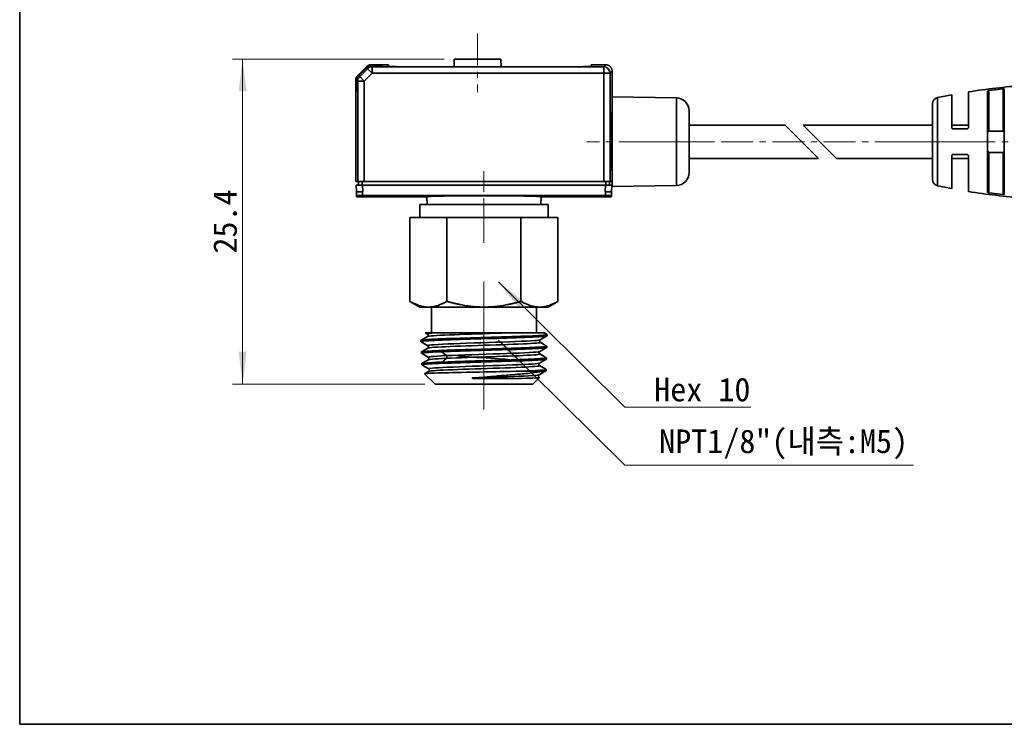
# Model space of a CAD drawing. Header units: millimetres. Extents: x 0 to 151, y 0 to 107.
# Tile 1 of 5: x 0 to 77, y 0 to 55. Entities that reach past the tile are written whole.
import ezdxf

# ---------------------------------------------------------------- set-up
doc = ezdxf.new("R2010")
doc.units = ezdxf.units.MM
doc.linetypes.add('CENTERX2', pattern=[4, 2.5, -0.5, 0.5, -0.5])
doc.layers.get('0').update_dxf_attribs({"lineweight": 0})
for name, color, linetype, lineweight in [('Dimension Layer', 3, 'Continuous', 18), ('외형선', 7, 'Continuous', 35), ('중심선2', 1, 'CENTERX2', 15)]:
    doc.layers.add(name, color=color, linetype=linetype, lineweight=lineweight)
doc.dimstyles.new('ISO-25', dxfattribs={"dimscale": 0.8, "dimtxt": 2.3, "dimasz": 3.15, "dimexe": 1, "dimexo": 1, "dimgap": 0.5, "dimtad": 1, "dimdec": 8, "dimdsep": 46, "dimtxsty": 'Standard', "dimblk": '_CAXARROW', "dimcen": 2.5, "dimdle": 6.3, "dimclrd": 1, "dimclre": 1, "dimclrt": 2, "dimadec": 8, "dimazin": 2, "dimtfac": 0.8, "dimtdec": 8, "dimtmove": 0, "dimatfit": 3, "dimfxl": 0, "dimarcsym": 0})

# ---------------------------------------------------------------- blocks, each defined once
blk = doc.blocks.new('*X3')
at = {"layer": 'Dimension Layer', "linetype": 'Continuous'}
blk.add_hatch(color=1, dxfattribs=at).paths.add_polyline_path([(-15.914, 9.761), (-13.901, 8.213), (-14.344, 7.765)], flags=0)
at = {"layer": 'Dimension Layer', "color": 1, "linetype": 'Continuous'}
blk.add_line((-15.914, 9.761), (-6.048, 0), dxfattribs=at)
at = {"layer": 'Dimension Layer', "color": 1}
blk.add_line((-6.048, 0), (3.778, 0), dxfattribs=at)
at = {"layer": 'Dimension Layer', "color": 2, "insert": (0, 1.358), "char_height": 1.84, "width": 15.11365, "attachment_point": 5}
blk.add_mtext('Hex 10', dxfattribs=at)
blk = doc.blocks.new('*X4')
at = {"layer": 'Dimension Layer', "linetype": 'Continuous'}
blk.add_hatch(color=1, dxfattribs=at).paths.add_polyline_path([(-22.258, 9.761), (-20.245, 8.213), (-20.688, 7.765)], flags=0)
at = {"layer": 'Dimension Layer', "color": 1, "linetype": 'Continuous'}
blk.add_line((-22.258, 9.761), (-12.392, 0), dxfattribs=at)
at = {"layer": 'Dimension Layer', "color": 1}
blk.add_line((-12.392, 0), (10.122, 0), dxfattribs=at)
at = {"layer": 'Dimension Layer', "color": 2, "insert": (0, 1.626), "char_height": 1.84, "width": 40.48895, "attachment_point": 5}
blk.add_mtext('NPT1/8"(내측:M5)', dxfattribs=at)
blk = doc.blocks.new('*X5')
at = {"layer": 'Dimension Layer', "linetype": 'Continuous'}
for points in [[(17.396, 51.893), (17.081, 49.373), (17.711, 49.373)], [(17.396, 26.543), (17.081, 29.063), (17.711, 29.063)]]:
    blk.add_hatch(color=1, dxfattribs=at).paths.add_polyline_path(points, flags=0)
at = {"layer": 'Dimension Layer', "color": 1, "linetype": 'Continuous'}
for p, q in [((33.112, 51.893), (16.596, 51.893)), ((17.396, 26.543), (17.396, 51.893)), ((31.614, 26.543), (16.596, 26.543))]:
    blk.add_line(p, q, dxfattribs=at)
at = {"layer": 'Dimension Layer', "color": 2, "insert": (16.037, 39.218), "char_height": 1.84, "width": 9.42366, "attachment_point": 5, "rotation": 90}
blk.add_mtext('25.4', dxfattribs=at)
blk = doc.blocks.new('_CAXARROW')
blk.add_hatch(color=0).paths.add_polyline_path([(0, 0), (-1, 0.125), (-1, -0.125)], flags=0)

msp = doc.modelspace()

# ---------------------------------------------------------------- linework, layer by layer
at = {"layer": '외형선'}
for p, q in [((33.91172288, 51.89325198), (33.89082367, 51.29477676)), ((35.72680211, 51.89325198), (33.91172288, 51.89325198)), ((37.54188134, 51.89325198), (35.72680211, 51.89325198)), ((37.56278056, 51.29477675), (37.54188134, 51.89325198)), ((26.37065145, 50.59229586), (27.07775824, 51.29940264)), ((27.10141847, 51.24625946), (26.42379463, 50.56863562)), ((26.53091233, 50.52426602), (27.14578807, 51.13914176)), ((26.88425035, 50.170928), (27.49912609, 50.78580374)), ((27.10141847, 51.24625946), (27.14578807, 51.13914176)), ((27.49912609, 50.78580374), (27.14578807, 51.13914176)), ((27.43131163, 51.44584925), (28.27322899, 51.44584925)), ((27.49912609, 51.28549916), (27.45475648, 51.39261686)), ((27.45475648, 51.39261686), (28.28781975, 51.39261686)), ((27.49912609, 51.28549916), (27.49912609, 50.78580374)), ((27.49912609, 51.28549916), (45.56935388, 51.28549916)), ((45.56935388, 50.78580374), (27.49912609, 50.78580374)), ((28.27322899, 51.44584925), (28.25896542, 51.39261686)), ((28.28781975, 51.39261686), (28.32759007, 51.44325198)), ((28.77243835, 51.44325198), (28.32759007, 51.44325198)), ((28.77441806, 51.32983442), (28.77243835, 51.44325198)), ((43.57687031, 51.29477673), (29.77673387, 51.29477678)), ((44.58116588, 51.44325198), (44.57918748, 51.32990956)), ((45.7271067, 51.44325197), (44.58116588, 51.44325198)), ((45.7271067, 51.44325197), (45.56935388, 51.28549916)), ((45.56935388, 50.78580374), (45.56935388, 51.28549916)), ((45.56935388, 42.34325198), (45.56935388, 50.78580374)), ((46.06904929, 50.78580374), (45.56935388, 50.78580374)), ((46.06904929, 50.78580374), (46.22680211, 50.94355656)), ((46.06904929, 50.78580374), (46.06904929, 42.34325198)), ((46.22680211, 50.94355656), (46.22680211, 48.94325198)), ((26.22420484, 49.3968251), (26.22420484, 50.23874246)), ((26.27743723, 50.21529761), (26.38455493, 50.170928)), ((26.27743723, 49.38223434), (26.27743723, 50.21529761)), ((26.88425035, 50.170928), (26.38455493, 50.170928)), ((26.38455493, 42.34325198), (26.38455493, 50.170928)), ((26.53091233, 50.52426602), (26.42379463, 50.56863562)), ((26.53091233, 50.52426602), (26.88425035, 50.170928)), ((26.88425035, 50.170928), (26.88425035, 42.34325198)), ((26.27743723, 49.41108867), (26.22420484, 49.3968251)), ((26.27743723, 49.38223434), (26.22680211, 49.34246402)), ((26.22680211, 49.34246402), (26.22680211, 42.34325198)), ((74.02680211, 49.32823953), (74.02680389, 46.54330995)), ((75.52680211, 41.49132643), (75.52680211, 49.39517753)), ((75.62680293, 49.43483376), (75.62680263, 46.27391436)), ((76.72680211, 46.27391436), (76.72680022, 49.56531753)), ((76.82680211, 49.55038791), (76.82680211, 41.33611653)), ((51.24425452, 48.85567202), (46.22680211, 48.94325198)), ((46.22680211, 48.94325198), (46.22680211, 41.94325198)), ((51.24425452, 42.03083194), (51.24425452, 48.85567202)), ((71.62265667, 42.00722072), (71.62265667, 48.87928324)), ((72.72680211, 46.54325198), (72.72680211, 49.10105803)), ((52.22680211, 43.03067963), (52.22680211, 47.85582432)), ((71.22680211, 48.38994768), (71.22680211, 42.49625418)), ((59.71969533, 46.74325198), (52.22680211, 46.74325198)), ((59.71969533, 46.74325198), (62.31969533, 44.14325198)), ((61.13390889, 46.74325198), (63.73390889, 44.14325198)), ((71.22680211, 46.74325198), (61.13390889, 46.74325198)), ((74.02680211, 46.74325198), (72.72680211, 46.74325198)), ((75.62680263, 46.27391436), (76.72680211, 46.27391436)), ((75.62680211, 44.61258959), (75.62680291, 41.45167036)), ((76.72680127, 44.61258959), (75.62680211, 44.61258959)), ((76.7268002, 41.32118659), (76.72680127, 44.61258959)), ((52.22680211, 44.14325198), (62.31969533, 44.14325198)), ((63.73390889, 44.14325198), (71.22680211, 44.14325198)), ((72.72680211, 41.78544593), (72.72680279, 44.34320334)), ((72.72680211, 44.14325198), (74.02680211, 44.14325198)), ((74.02680211, 44.34325198), (74.02680211, 41.55826443)), ((26.22680211, 42.34325198), (26.38455493, 42.34325198)), ((26.38455493, 42.34325198), (26.88425035, 42.34325198)), ((26.42680468, 42.34325198), (26.42680468, 42.04325198)), ((26.72612893, 42.34325198), (26.72612893, 42.04325198)), ((45.56935388, 42.34325198), (26.88425035, 42.34325198)), ((45.56935388, 42.34325198), (46.06904929, 42.34325198)), ((45.7274753, 42.04325198), (45.7274753, 42.34325198)), ((46.02680122, 42.34325198), (46.02680122, 42.04325198)), ((46.06904929, 42.34325198), (46.22680211, 42.34325198)), ((26.24252446, 42.04325177), (26.26925668, 41.53317058)), ((26.74185904, 42.04325177), (26.76804346, 41.54324509)), ((45.71174503, 42.04325177), (26.74185904, 42.04325177)), ((45.68556076, 41.54324509), (45.71174503, 42.04325177)), ((46.18435433, 41.53330002), (46.21107977, 42.04325177)), ((46.22680211, 41.94325198), (51.24425452, 42.03083194)), ((26.2849508, 41.23370887), (26.28969145, 41.14325198)), ((26.28969145, 41.14325198), (31.77703864, 41.14325132)), ((26.74186773, 41.24293454), (45.71173657, 41.24293454)), ((31.77703863, 41.14325198), (31.78751167, 40.54325198)), ((40.66609255, 40.54325198), (40.67656559, 41.14325198)), ((40.67656558, 41.14325132), (46.16391278, 41.14325198)), ((46.16391278, 41.14325198), (46.16865342, 41.23370882)), ((31.22680211, 40.54325198), (31.22680211, 39.54325198)), ((41.22680211, 40.54325198), (31.22680211, 40.54325198)), ((41.22680211, 39.54325198), (41.22680211, 40.54325198)), ((30.45329942, 39.54325198), (30.45329942, 32.98983397)), ((31.89667509, 39.54325198), (30.45329942, 39.54325198)), ((33.34005077, 39.54325198), (31.89667509, 39.54325198)), ((33.34005077, 39.54325198), (33.34005077, 32.98983397)), ((36.22680211, 39.54325198), (33.34005077, 39.54325198)), ((39.11355346, 39.54325198), (36.22680211, 39.54325198)), ((39.11355346, 39.54325198), (39.11355346, 32.98983397)), ((40.55692913, 39.54325198), (39.11355346, 39.54325198)), ((42.0003048, 39.54325198), (40.55692913, 39.54325198)), ((42.0003048, 39.54325198), (42.0003048, 32.98983397)), ((30.45329942, 32.98983397), (31.22680211, 32.54325198)), ((31.22680211, 32.54325198), (31.89667509, 32.54325198)), ((31.89667509, 32.54325198), (36.22680211, 32.54325198)), ((32.12680211, 32.54325198), (32.12680211, 30.54325198)), ((36.22680211, 32.54325198), (40.55692913, 32.54325198)), ((40.32680211, 30.54325198), (40.32680211, 32.54325198)), ((40.55692913, 32.54325198), (41.22680211, 32.54325198)), ((41.22680211, 32.54325198), (42.0003048, 32.98983397)), ((41.15677539, 30.30239675), (41.15981849, 30.39977595)), ((31.30795971, 29.94620896), (31.31100096, 29.84888901)), ((41.12843352, 29.39545715), (41.13147071, 29.49264718)), ((31.33630682, 29.03910128), (31.33934622, 28.94184043)), ((41.10008383, 28.48826699), (41.10312448, 28.58556774)), ((31.36465294, 28.1320254), (31.36769458, 28.03469301)), ((41.07173552, 27.58112106), (41.0747764, 27.67842911)), ((31.59234152, 27.33992755), (32.41430211, 26.54325198)), ((40.90070437, 27.54276405), (39.08336673, 27.54276318)), ((40.03930211, 26.54325198), (40.56271532, 27.05056404)), ((32.41430211, 26.54325198), (40.03930211, 26.54325198))]:
    msp.add_line(p, q, dxfattribs=at)
msp.add_lwpolyline([(0, 0), (0, 106.62832224), (150.7875264, 106.62832224), (150.7875264, 0)], close=True, dxfattribs=at)
for points in [[(75.62680293, 49.43483376), (75.59371334, 49.42908262), (75.56472882, 49.42119755), (75.5422316, 49.41169841), (75.52911781, 49.40137985), (75.52680211, 49.39517753)], [(76.72680022, 49.56531753), (75.62680293, 49.43483376)], [(76.82680211, 49.55038791), (76.82111664, 49.55854944), (76.80437741, 49.56441817), (76.77910434, 49.56726104), (76.7488005, 49.56706535), (76.72680022, 49.56531753)], [(72.72680211, 46.54325198), (72.73306192, 46.50842704), (72.75091135, 46.47813215), (72.77877168, 46.45554179), (72.81273778, 46.44424595), (72.82680014, 46.44325198)], [(72.82680014, 46.44325198), (73.92680226, 46.44325198)], [(73.92680226, 46.44325198), (73.95862116, 46.4484493), (73.98734379, 46.46366112), (74.0093169, 46.4867603), (74.02283491, 46.51536466), (74.02680389, 46.54330995)], [(72.8268003, 44.44325198), (72.79331426, 44.43747811), (72.76421804, 44.42124707), (72.74157197, 44.39555707), (72.72868791, 44.36258082), (72.72680279, 44.34320334)], [(73.92680239, 44.44325198), (72.8268003, 44.44325198)], [(74.02680211, 44.34325198), (74.02125911, 44.37608301), (74.00480832, 44.40582219), (73.98015047, 44.42783302), (73.95068236, 44.44035879), (73.92680239, 44.44325198)], [(26.28494342, 41.23384975), (26.2692365, 41.53355571)], [(26.74173331, 41.54326369), (26.56379676, 41.54088064), (26.4129493, 41.53849761), (26.31217756, 41.53611457), (26.27683747, 41.53373153)], [(26.76804346, 41.54324509), (26.74185427, 41.54308791)], [(26.74185427, 41.54308791), (26.74186773, 41.24306746)], [(45.71174995, 41.54308791), (45.68556076, 41.54324509)], [(45.71173657, 41.24306746), (45.71174995, 41.54308791)], [(46.17676674, 41.53373147), (46.14142767, 41.53611452), (46.04065617, 41.53849757), (45.88980828, 41.54088063), (45.71187091, 41.54326369)], [(46.18436324, 41.53347007), (46.16866083, 41.23385019)], [(75.52680211, 41.49132643), (75.53290926, 41.48109469), (75.55046152, 41.47076906), (75.57760878, 41.46139194), (75.61057563, 41.45412421), (75.62680291, 41.45167036)], [(75.62680291, 41.45167036), (76.7268002, 41.32118659)], [(76.7268002, 41.32118659), (76.75887055, 41.31905981), (76.78761085, 41.31978782), (76.80970613, 41.32333975), (76.82320764, 41.3294691), (76.82680211, 41.33611653)], [(41.15052875, 30.29531942), (41.14543123, 30.29282258), (41.11209606, 30.28325226), (41.05564064, 30.27342483), (40.97678703, 30.26351618), (40.85071536, 30.25140737), (40.69274551, 30.23941761), (40.49791546, 30.2271776), (40.27187996, 30.21485455), (40.02381165, 30.20274216), (39.74954587, 30.19063564), (39.44185835, 30.17834495), (39.11068195, 30.16610171), (38.76869399, 30.15408276), (38.4091824, 30.14196548), (38.02347755, 30.12955489), (37.62466104, 30.11727661), (37.2274196, 30.10535319), (36.82330227, 30.09331684), (36.4031766, 30.08083408), (35.98179161, 30.06844128), (35.57417754, 30.05654544), (35.17110158, 30.04461102), (34.76400302, 30.03218095), (34.36763553, 30.01970189), (33.99566631, 30.00771593), (33.63912501, 29.99582407), (33.29098969, 29.98349996), (32.96435471, 29.97105547), (32.66997426, 29.95895755), (32.40016796, 29.94698588), (32.15023529, 29.93473768), (31.93013806, 29.92239266), (31.74653236, 29.91026961), (31.59387344, 29.89817977), (31.47030865, 29.88590761), (31.38153888, 29.87365485), (31.32860138, 29.86136718), (31.31100096, 29.84888901)], [(31.31369705, 29.95333396), (31.34663598, 29.96446206), (31.46573519, 29.98300217), (31.5849204, 29.99501969), (31.73615475, 30.00701077), (31.924252, 30.01937666), (32.14379836, 30.03174799), (32.38586116, 30.04373167), (32.65443764, 30.05573165), (32.95663062, 30.06809581), (33.28272623, 30.08043313), (33.6204363, 30.09244324), (33.97615106, 30.10446762), (34.35846703, 30.11680135), (34.75445484, 30.12914269), (35.14978382, 30.14116316), (35.55257375, 30.15315694), (35.97194101, 30.16550839), (36.39320153, 30.17788077), (36.80158253, 30.18987036), (37.20602968, 30.20186029), (37.6151543, 30.2142294), (38.01417406, 30.22657338), (38.38954785, 30.23857245), (38.75003085, 30.25059767), (39.10275851, 30.2629383), (39.4345148, 30.27527208), (39.7345294, 30.28729626), (40.0103688, 30.29929751), (40.26688539, 30.31163851), (40.49392199, 30.32400919), (40.68467869, 30.33600652), (40.84469739, 30.34799135), (40.97599969, 30.3603626), (41.07263383, 30.37271435), (41.13757051, 30.38616184), (41.15981849, 30.39977595)], [(31.825026, 30.24899134), (31.5682775, 30.10052464), (31.32068563, 29.95737364)], [(31.64476059, 30.54325198), (31.6545477, 30.54325198), (31.69815379, 30.54325198), (31.77258177, 30.54325198), (31.87833815, 30.54325198), (32.01924846, 30.54325198), (32.19163094, 30.54325198), (32.44495315, 30.54325198), (32.74556823, 30.54325198)], [(31.64726201, 30.5418056), (31.82678987, 30.43799646)], [(32.74539342, 30.54332953), (32.42561503, 30.52469034), (32.16956133, 30.50605114), (31.9806861, 30.48741194), (31.86228931, 30.46877275), (31.8171877, 30.45013355), (31.82361784, 30.43993285)], [(31.8229659, 30.44029783), (31.86508126, 30.39381143), (31.87620752, 30.35573072), (31.87020875, 30.306246), (31.8228735, 30.24768523)], [(31.8239617, 30.24838309), (31.82294445, 30.24778773)], [(38.46390912, 30.54324768), (38.03944678, 30.52764364), (37.59396495, 30.5120396), (37.13260251, 30.49643555), (36.6607767, 30.48083151), (36.1840009, 30.46522746), (35.70781743, 30.44962342), (35.23779665, 30.43401938), (34.77943729, 30.41841533), (34.33803663, 30.40281129), (33.91881332, 30.38720724), (33.52658722, 30.3716032), (33.16595934, 30.35599916), (32.84116041, 30.34039511), (32.55587912, 30.32479107), (32.3135797, 30.30918702), (32.1169268, 30.29358298), (31.96831985, 30.27797894), (31.86943898, 30.26237489), (31.8239617, 30.24838309)], [(31.82600399, 30.24955691), (31.825026, 30.24899134)], [(40.61558406, 29.98623046), (40.61152895, 29.98415365), (40.53500756, 29.96551445), (40.38697223, 29.94687526), (40.16912663, 29.92823606), (39.88585538, 29.90959686), (39.54216983, 29.89095767), (39.14316075, 29.87231847), (38.69544259, 29.85367927), (38.20700257, 29.83504008), (37.68587708, 29.81640088), (37.14038331, 29.79776168), (36.57978416, 29.77912248), (36.01354134, 29.76048329), (35.45110214, 29.74184409), (34.90167469, 29.72320489), (34.37427064, 29.7045657), (33.87789556, 29.6859265), (33.42106787, 29.6672873), (33.01082788, 29.6486481), (32.65393656, 29.63000891), (32.35701895, 29.61136971), (32.12474748, 29.59273051), (31.96033231, 29.57409131), (31.86694682, 29.55545212), (31.84676211, 29.53681292), (31.85234165, 29.53257627)], [(32.74549457, 30.54325198), (32.8888398, 30.54325198), (33.1953273, 30.54325198), (33.52649492, 30.54325198), (33.84047796, 30.54325198), (34.17126426, 30.54325198), (34.64056879, 30.54325198), (35.13194773, 30.54325198), (35.63616951, 30.54325198), (36.01451743, 30.54325198), (36.39464388, 30.54325198), (36.77379162, 30.54325198), (37.14950538, 30.54325198), (37.60100089, 30.54325198), (38.04058714, 30.54325198), (38.46371804, 30.54325198)], [(38.46390575, 30.54325198), (38.73569958, 30.54325198), (38.99619359, 30.54325198), (39.24906496, 30.54325198), (39.4876884, 30.54325198), (39.70652737, 30.54325198), (39.90958709, 30.54325198), (40.09946029, 30.54325198), (40.27112453, 30.54325198), (40.44962299, 30.54325198), (40.60052292, 30.54325198), (40.72584853, 30.54325198), (40.82026343, 30.54325198), (40.88271714, 30.54325198), (40.91418775, 30.54325198), (40.91820399, 30.54325198)], [(40.61660752, 29.79413213), (40.57292725, 29.8437817), (40.56269493, 29.88584477), (40.56416099, 29.90870564), (40.57826414, 29.9475628), (40.61643558, 29.98671258)], [(40.61251888, 29.98426781), (40.88330778, 30.14083759), (41.15414075, 30.29740737)], [(41.14797144, 30.41041045), (40.91511127, 30.54504019)], [(41.15677539, 30.30239675), (41.15052875, 30.29531942)], [(31.30795971, 29.94620897), (31.31369705, 29.95333396)], [(31.31100096, 29.84888901), (31.31747847, 29.84155908)], [(31.31374474, 29.84371742), (31.58457228, 29.68714858), (31.8553555, 29.53057974)], [(31.34276886, 29.04665449), (31.37520818, 29.05747606), (31.49502587, 29.07611376), (31.61410993, 29.08813058), (31.76504054, 29.10015664), (31.95261932, 29.1124924), (32.17143992, 29.12484077), (32.41260621, 29.13685955), (32.68010471, 29.14885145), (32.98100455, 29.16120637), (33.30562828, 29.17357793), (33.64174459, 29.18556556), (33.9957193, 29.19755819), (34.3761009, 29.20992599), (34.770027, 29.22226787), (35.16323487, 29.23427026), (35.5638089, 29.24629579), (35.98081569, 29.2586343), (36.39965168, 29.27096995), (36.80564197, 29.28299325), (37.20767086, 29.2949922), (37.61429606, 29.30733626), (38.01082139, 29.31970796), (38.38379615, 29.33170295), (38.74191973, 29.34368897), (39.09227712, 29.35605984), (39.42173888, 29.3684092), (39.71960152, 29.38040164), (39.99339291, 29.39242403), (40.24792537, 29.40477013), (40.47311711, 29.41710168), (40.66223326, 29.42912645), (40.82076575, 29.44113337), (40.9507102, 29.45346874), (41.04617193, 29.46583513), (41.10970614, 29.47919311), (41.13147071, 29.49264718)], [(31.85518154, 29.34294756), (31.59742794, 29.19389389), (31.34993837, 29.05079954)], [(31.85129281, 29.53317028), (31.89483966, 29.48363694), (31.90506242, 29.44159499), (31.90358905, 29.41866258), (31.88940445, 29.37972504), (31.85097065, 29.34049465)], [(40.61591079, 29.7945795), (40.61645703, 29.79425357), (40.61645733, 29.77864953), (40.56528553, 29.76304548), (40.46341308, 29.74744144), (40.31221354, 29.73183739), (40.11330043, 29.71623335), (39.86911462, 29.70062931), (39.58248642, 29.68502526), (39.25672256, 29.66942122), (38.89573226, 29.65381717), (38.50361828, 29.63821313), (38.08506106, 29.62260909), (37.64489945, 29.60700504), (37.18827878, 29.591401), (36.72055877, 29.57579695), (36.24716463, 29.56019291), (35.77363986, 29.54458887), (35.30552269, 29.52898482), (34.84823827, 29.51338078), (34.40715995, 29.49777673), (33.98741388, 29.48217269), (33.59386562, 29.46656865), (33.2311832, 29.4509646), (32.9034749, 29.43536056), (32.61467763, 29.41975651), (32.36806631, 29.40415247), (32.16652665, 29.38854843), (32.01246589, 29.37294438), (31.90753517, 29.35734034), (31.85312502, 29.34173629), (31.85211139, 29.34117199)], [(41.12186629, 29.38804417), (41.11701729, 29.38564045), (41.08348383, 29.3758545), (41.0266884, 29.36600916), (40.94736306, 29.35621299), (40.82140803, 29.34424598), (40.66375757, 29.33216334), (40.46946992, 29.31971231), (40.24419246, 29.30738895), (39.99704559, 29.29549023), (39.72388594, 29.28350265), (39.41752109, 29.27102961), (39.08784636, 29.25858444), (38.7474916, 29.24665938), (38.38975986, 29.23475921), (38.00603084, 29.22237748), (37.60932292, 29.20990203), (37.21423126, 29.19785915), (36.81234997, 29.18594014), (36.39460507, 29.17365817), (35.97566948, 29.16125617), (35.57045712, 29.14913134), (35.16980433, 29.1371054), (34.76520125, 29.12486421), (34.37132122, 29.11256816), (33.99028405, 29.10009333), (33.62571113, 29.08758833), (33.26995492, 29.07485677), (32.93732477, 29.06219954)], [(40.58385812, 29.0769686), (40.85462393, 29.23353783), (41.12543468, 29.39010707)], [(41.11809217, 29.504205), (40.87058375, 29.64730936), (40.61284428, 29.79635292)], [(41.12843352, 29.39545716), (41.12186629, 29.38804417)], [(41.13147071, 29.49264718), (41.12520599, 29.50009239)], [(31.33630682, 29.03910128), (31.34276886, 29.04665449)], [(32.93732547, 29.06218259), (32.70142105, 29.05237752), (32.48149573, 29.0425818), (32.2749501, 29.03271189), (32.0869915, 29.02290039), (31.88546391, 29.0109369), (31.71391186, 28.99886444), (31.57002656, 28.98642231), (31.46018154, 28.97409682), (31.36977597, 28.95816707), (31.33934622, 28.94184044)], [(31.33934622, 28.94184044), (31.3434707, 28.93598588)], [(31.33986154, 28.93807354), (31.61058836, 28.7815354), (31.88128938, 28.62499725)], [(41.0941053, 28.4811868), (41.08863639, 28.4784435), (41.05501224, 28.46870995), (40.99804977, 28.45885642), (40.91848935, 28.44896205), (40.79279122, 28.4368957), (40.63559281, 28.42478535), (40.44197187, 28.41245255), (40.21755746, 28.40020198), (39.9714419, 28.38820992), (39.69948946, 28.37611651), (39.39454317, 28.36369363), (39.06645354, 28.35139106), (38.7277825, 28.3394653), (38.37187045, 28.32743934), (37.99014101, 28.31497016), (37.5955448, 28.30258096), (37.20260946, 28.29067353), (36.80296806, 28.27872472), (36.38759677, 28.26629065), (35.97108349, 28.25382961), (35.56827435, 28.24186296), (35.17004072, 28.22995972), (34.76793254, 28.21760354), (34.37652848, 28.20514832), (34.00930645, 28.19309342), (33.65741842, 28.18115426), (33.31393686, 28.16887019), (32.99178922, 28.15647668), (32.70158457, 28.14436391), (32.43573862, 28.13234142), (32.18962319, 28.12008616), (31.97305538, 28.10777234), (31.7925823, 28.09567853), (31.64274045, 28.08357709), (31.52172236, 28.07127332), (31.43512319, 28.05901715), (31.38450898, 28.04694761), (31.36769458, 28.03469302)], [(31.88605094, 28.43721855), (31.62819764, 28.28810269), (31.38113338, 28.14525901)], [(33.29641896, 28.75389334), (32.916993, 28.73581998), (32.58974873, 28.71774663), (32.31942842, 28.69967327), (32.11004203, 28.68159991), (31.96543619, 28.66352655), (31.88760745, 28.64545319), (31.87736228, 28.62737984), (31.87808808, 28.62685109)], [(31.87808808, 28.62685109), (31.88038851, 28.62539555)], [(31.87960654, 28.62583862), (31.92059069, 28.58148858), (31.93277011, 28.5410615), (31.93251292, 28.51608234), (31.9184766, 28.47394129), (31.87965389, 28.43352449)], [(31.88209874, 28.43499839), (31.88051465, 28.43414263)], [(31.88297739, 28.43544063), (31.88209874, 28.43499839)], [(33.29640532, 28.54588116), (32.96119827, 28.53004077), (32.66550306, 28.51420037), (32.41265651, 28.49835997), (32.20557367, 28.48251958), (32.04707061, 28.46667918), (31.93888839, 28.45083879), (31.88297739, 28.43544063)], [(32.93737947, 29.06215313), (33.11690107, 28.90802815), (33.29642267, 28.75390317)], [(32.95434998, 28.25229841), (33.43960676, 28.2707418), (33.70429065, 28.2801342), (33.97962015, 28.28950186), (34.3459372, 28.30150021), (34.72526368, 28.31352717), (35.12647752, 28.32587508), (35.53576284, 28.33821118), (35.93841573, 28.35023586), (36.34308976, 28.36224076), (36.75868477, 28.3745782), (37.17042821, 28.38694629), (37.56410345, 28.39894737), (37.94858398, 28.41093178), (38.33179648, 28.4233027), (38.69966895, 28.43565799), (39.0399449, 28.44764501), (39.36084107, 28.45966213), (39.66841781, 28.47201417), (39.95088949, 28.48434559), (40.19936243, 28.49636887), (40.42044961, 28.50838175), (40.61765937, 28.52071327), (40.78282347, 28.53307317), (40.91974437, 28.54598105), (41.01927476, 28.55886755), (41.08186522, 28.57222533), (41.10312448, 28.58556774)], [(33.29638503, 28.54593028), (33.12536962, 28.39911618), (32.9543542, 28.25230208)], [(40.58813056, 28.88715562), (40.59112851, 28.87361497), (40.54692713, 28.85801093), (40.45239045, 28.84240689), (40.3085385, 28.82680284), (40.11707006, 28.8111988), (39.8803029, 28.79559475), (39.60087851, 28.77999071), (39.2822127, 28.76438666), (38.92791575, 28.74878262), (38.54219346, 28.73317858), (38.1295526, 28.71757453), (37.69476869, 28.70197049), (37.24298405, 28.68636644), (36.77942043, 28.6707624), (36.30951561, 28.65515836), (35.8387611, 28.63955431), (35.37262717, 28.62395027), (34.91656729, 28.60834622), (34.47591603, 28.59274218), (34.0557585, 28.57713814), (33.66107722, 28.56153409), (33.2963848, 28.54593005)], [(40.58705088, 29.07898472), (40.56574465, 29.07083297), (40.46564539, 29.05219377), (40.29494907, 29.03355457), (40.05606369, 29.01491537), (39.75380246, 28.99627617), (39.39323777, 28.97763697), (38.97968312, 28.95899778), (38.52031211, 28.94035858), (38.02316365, 28.92171938), (37.49628788, 28.90308018), (36.948215, 28.88444098), (36.38827958, 28.86580178), (35.82589289, 28.84716258), (35.2704206, 28.82852338), (34.73091371, 28.80988418), (34.21629069, 28.79124499), (33.7354545, 28.77260579), (33.29644545, 28.75396659)], [(33.29644545, 28.75396659), (33.31312613, 28.73474114), (33.32592093, 28.70968673), (33.33411936, 28.68074631), (33.33701099, 28.64986282), (33.33412212, 28.61897924), (33.32592639, 28.59003852), (33.31313424, 28.56498361), (33.29645617, 28.54575748)], [(34.13693166, 28.77326077), (34.1489754, 28.76723841), (34.21695577, 28.74835782), (34.34570001, 28.72711472), (34.53250848, 28.7053202), (34.76167527, 28.68408525), (35.03977757, 28.66228192), (35.34343567, 28.64105615), (35.6813628, 28.6192431), (36.02515209, 28.59802718), (36.38466597, 28.5762039), (36.72968544, 28.55499807), (37.07010574, 28.5331645), (37.37731518, 28.51196864), (37.66012241, 28.49012508), (37.89475987, 28.46893863), (38.08795376, 28.44708592), (38.22346892, 28.42590813), (38.27127009, 28.41511337)], [(40.58814817, 28.88714298), (40.54606026, 28.933611), (40.53493535, 28.97167584), (40.54090754, 29.02110726), (40.58806474, 29.07955945)], [(40.55641022, 28.17029918), (40.82706643, 28.32680065), (41.09776412, 28.48330211)], [(41.09043146, 28.59670726), (40.84281383, 28.73987784), (40.58506168, 28.88893026)], [(40.58697594, 28.8878313), (40.58813056, 28.88715562)], [(41.10008383, 28.48826699), (41.0941053, 28.4811868)], [(41.10312448, 28.58556774), (41.09746421, 28.59264204)], [(31.36465294, 28.1320254), (31.37362332, 28.14091434)], [(31.36769458, 28.03469302), (31.37451284, 28.02712546)], [(31.37083125, 28.02925368), (31.64144071, 27.87280424), (31.91200408, 27.71635481)], [(31.37362332, 28.14091434), (31.40430247, 28.15053444), (31.45517417, 28.15996262), (31.52645774, 28.16944061), (31.64609967, 28.18149887), (31.7973696, 28.19348426), (31.98506258, 28.20578554), (32.20375692, 28.21815881), (32.55084577, 28.23515443), (32.95435307, 28.2522265)], [(40.5596024, 28.17215475), (40.51264624, 28.15747253), (40.39400503, 28.13939917), (40.21051344, 28.12132581), (39.96466139, 28.10325245), (39.66012009, 28.0851791), (39.30217863, 28.06710574), (38.89624865, 28.04903238), (38.44841208, 28.03095902), (37.96604857, 28.01288566), (37.45668659, 27.99481231), (36.92808449, 27.97673895), (36.38864058, 27.95866559), (35.84686366, 27.94059223), (35.31121209, 27.92251887), (34.78993863, 27.90444552), (34.29124365, 27.88637216), (33.82316046, 27.8682988), (33.39271561, 27.85022544), (33.00656037, 27.83215208), (32.67117555, 27.81407873), (32.39149293, 27.79600537), (32.17161559, 27.77793201), (32.01552033, 27.75985865), (31.92546181, 27.74178529), (31.90239396, 27.72371194), (31.9088306, 27.71819992)], [(31.90794441, 27.71870288), (31.94878585, 27.67460694), (31.96104841, 27.63427462), (31.9608585, 27.60923948), (31.94684049, 27.56693454), (31.90802079, 27.52647518)], [(40.5593483, 27.98036864), (40.56503988, 27.97562691), (40.55013285, 27.95978651), (40.48344082, 27.94394612), (40.36553525, 27.92810572), (40.19772163, 27.91226532), (39.98236525, 27.89642493), (39.72191771, 27.88058453), (39.4193261, 27.86474414), (39.07852667, 27.84890374), (38.7035735, 27.83306334), (38.29878494, 27.81722295), (37.86922031, 27.80138255), (37.42006773, 27.78554216), (36.95660399, 27.76970176), (36.48446031, 27.75386136), (36.00935657, 27.73802097), (35.53699762, 27.72218057), (35.07300194, 27.70634018), (34.62295724, 27.69049978), (34.19239406, 27.67465938), (33.7863623, 27.65881899), (33.40967106, 27.64297859), (33.06706922, 27.6271382), (32.76255611, 27.6112978), (32.49961199, 27.59545741), (32.28166591, 27.57961701), (32.11129209, 27.56377661), (31.99025336, 27.54793622), (31.9202598, 27.53209582), (31.90847889, 27.52681748)], [(39.08336673, 27.54276318), (39.56398466, 27.56132424), (39.78756204, 27.57081256), (39.99580182, 27.58034472), (40.23598055, 27.59238022), (40.44850533, 27.60434157), (40.6366882, 27.61666623), (40.7926688, 27.62906511), (40.91354291, 27.6412576), (41.00124894, 27.65337455), (41.05612944, 27.66586396), (41.0747764, 27.67842912)], [(40.5598056, 27.97997728), (40.51890218, 28.02418799), (40.50669236, 28.06457089), (40.50692117, 28.08958857), (40.52098681, 28.13184508), (40.55998408, 28.17235723)], [(41.06088838, 27.69035596), (40.81356687, 27.83335547), (40.5556248, 27.98252086)], [(40.5587101, 27.9807366), (40.5593483, 27.98036864)], [(41.0747764, 27.67842912), (41.06819371, 27.68613226)], [(31.59234147, 27.3399276), (31.59392391, 27.34490969)], [(31.59392391, 27.34490969), (31.59647403, 27.34617687), (31.62168663, 27.35241057), (31.66899317, 27.35870536), (31.73778294, 27.36497883), (31.85004264, 27.37265343), (31.99273058, 27.38034759), (32.17041994, 27.38820832), (32.37795137, 27.39602042), (32.60695342, 27.40364488), (32.86104432, 27.4112921), (33.14687642, 27.41910737), (33.45534229, 27.42687075), (33.77702878, 27.43449063), (34.11596989, 27.44213682), (34.48026547, 27.4499577), (34.85774253, 27.45772345), (35.18918752, 27.46437873), (35.52652904, 27.47106073), (35.87545387, 27.47787847), (36.22680311, 27.48464492), (36.53976755, 27.49063555), (36.85180247, 27.49664304), (37.16698466, 27.5027842), (37.47844837, 27.50891898), (37.89608497, 27.5172341), (38.30082142, 27.52552086), (38.70247758, 27.53415202), (39.08336673, 27.54276318)], [(31.91155474, 27.52859647), (31.65376787, 27.37951468), (31.5952109, 27.34565394)], [(35.41778684, 27.01878399), (35.35848729, 27.0130454), (35.31499784, 27.00749821), (35.28070036, 26.99838939)], [(35.28070036, 26.99838939), (35.28617259, 26.99452413), (35.29124849, 26.99203092), (35.30672213, 26.98866022), (35.32227497, 26.98697103), (35.34745127, 26.98451599), (35.40178724, 26.98059005), (35.48109955, 26.97674093), (35.58986275, 26.97292952), (35.71873044, 26.96969017), (35.86783171, 26.96702289), (36.03721578, 26.96492769), (36.22680182, 26.96340455)], [(36.22679302, 27.08514019), (35.82059641, 27.05228588), (35.41767355, 27.01910012)], [(40.53125619, 27.26501682), (40.49954799, 27.25380463), (40.39425116, 27.23573127), (40.22408988, 27.21765791), (39.99139411, 27.19958455), (39.69955883, 27.18151119), (39.35369243, 27.16343784), (38.95906071, 27.14536448), (38.52152353, 27.12729112), (38.04830138, 27.10921776), (37.54680452, 27.0911444), (37.0246496, 27.07307104), (36.49013962, 27.05499769), (35.95172, 27.03692433), (35.41779704, 27.01885097)], [(36.22680036, 26.96330381), (36.44046662, 26.9621821), (36.86815909, 26.96187695), (37.28962028, 26.96348043), (37.63465061, 26.96567117), (37.96997453, 26.96841062), (38.29325665, 26.97175589), (38.60235406, 26.97572545), (38.89383913, 26.98018087), (39.16702584, 26.9849658), (39.50347308, 26.99202744), (39.80022043, 26.99992461), (40.05178968, 27.00852739), (40.23171, 27.0165396), (40.37424999, 27.02516532)], [(40.90068263, 27.54274132), (40.8282489, 27.52791864), (40.72557442, 27.50922747), (40.58538089, 27.4866678), (40.39950589, 27.46023964), (40.15936072, 27.42994299), (40.05673577, 27.41791579), (39.93671629, 27.40435722), (39.79789771, 27.38926728), (39.63886905, 27.37264596), (39.50056149, 27.35872729), (39.35478163, 27.3445671), (39.20150753, 27.3301654), (39.04075268, 27.31552218), (38.84273208, 27.29796785), (38.65442437, 27.28162556), (38.47728121, 27.26649531), (38.39799085, 27.25978286), (38.24982447, 27.24734018), (38.10120021, 27.23500081), (37.97417091, 27.22455196), (37.86940617, 27.21599363), (37.79114809, 27.20963194), (37.73354701, 27.20496558), (37.68624004, 27.20114477), (37.68094314, 27.20071883), (37.60016352, 27.19426466), (37.5206736, 27.18792997), (37.44251307, 27.18171475), (37.36571831, 27.17561901), (37.29032253, 27.16964274), (37.21635589, 27.16378594), (37.14384566, 27.15804862), (36.77204095, 27.12862895), (36.48010455, 27.10541539), (36.22680256, 27.08508295)], [(40.37429725, 27.0252135), (40.50804686, 27.03783984), (40.54574875, 27.04420931), (40.56271536, 27.05056408)], [(40.53044224, 27.07353886), (40.53179189, 27.07272434), (40.53089258, 27.05688394), (40.47826435, 27.04104355), (40.37431444, 27.02520315)], [(40.53144463, 27.07292753), (40.49070241, 27.11687774), (40.47841537, 27.1571617), (40.47857768, 27.18223225), (40.49262266, 27.22464792), (40.53158394, 27.26518874)], [(40.5633159, 27.05388605), (40.55826152, 27.05721732), (40.53130462, 27.06388599), (40.51861656, 27.06591741)], [(40.52980326, 27.26428078), (40.80044084, 27.42077121), (41.06337456, 27.57279047)], [(40.53296212, 27.26612013), (40.53125619, 27.26501682)], [(40.56271536, 27.05056408), (40.5633159, 27.05388605)], [(41.06742255, 27.57513011), (41.0609414, 27.57160177), (41.02924717, 27.56216748), (40.97561568, 27.55257403), (40.90070783, 27.54291913)], [(41.06337456, 27.57279047), (41.07110829, 27.57726164)], [(41.07173552, 27.58112106), (41.06742255, 27.57513011)]]:
    msp.add_lwpolyline(points, dxfattribs=at)
for centre, radius, start, end in [((27.43131163, 50.94584925), 0.5, 90, 135.0000000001), ((27.45500889, 50.89231209), 0.50035704, 90.0289058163, 134.9710941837), ((27.49912609, 50.78580374), 0.5, 90, 135.0000000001), ((45.56935388, 50.78580374), 0.5, 0, 90), ((26.72420484, 50.23874246), 0.5, 134.9999999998, 180), ((26.777742, 50.2150452), 0.50035704, 135.0289058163, 179.9710941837), ((26.88425035, 50.170928), 0.5, 134.9999999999, 180), ((81.72680211, 1.43346937), 48.50978261, 94.0190965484, 99.1332390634), ((51.22680211, 47.85582433), 1, 0, 88.9999999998), ((71.72680211, 48.39024978), 0.5, 102.0222123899, 180), ((81.72680211, 1.43346937), 48.50978261, 100.6920101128, 102.0222123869), ((51.22680211, 43.03067963), 1, 271.0000000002, 360), ((71.72680211, 42.49625418), 0.5, 180, 257.9777876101), ((81.72680211, 89.45303459), 48.50978261, 257.9777876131, 259.3079898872), ((81.72680211, 89.45303459), 48.50978261, 260.8667609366, 265.9809034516)]:
    msp.add_arc(centre, radius, start, end, dxfattribs=at)
for centre, major_axis, ratio, start_param, end_param in [((29.77680211, 51.32978081), (-1.00238293, 0), 0.034920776, 6.2816545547, 7.8539135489), ((43.57680211, 51.32978081), (-1.00238293, 0), 0.034920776, 1.5708643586, 3.1452691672), ((46.22680211, 45.44325198), (0, 2.3), 0.0349207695, 0, 3.1415919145), ((26.74156625, 41.23371525), (0.4647288, 0), 0.020169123, 1.5701404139, 3.1422877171), ((36.22680211, 41.14328357), (-4.44976376, 0), 0.0201691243, 3.1412333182, 6.2835446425), ((45.71203797, 41.23371525), (0.4647288, 0), 0.020169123, 6.2824851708, 7.8546373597)]:
    msp.add_ellipse(centre, major_axis=major_axis, ratio=ratio, start_param=start_param, end_param=end_param, dxfattribs=at)
for points in [[(45.7271067, 51.44325197), (45.74573239, 51.44325197), (45.78304919, 51.44117303), (45.8386645, 51.43174122), (45.89275923, 51.41612357), (45.94426551, 51.39479172), (45.99354144, 51.3676014), (46.03951156, 51.33496413), (46.08121618, 51.29766563), (46.11851438, 51.25596126), (46.15115164, 51.20999115), (46.17834198, 51.16071512), (46.1996738, 51.10920881), (46.21529137, 51.05511428), (46.22472316, 50.99949903), (46.22680211, 50.96218225), (46.22680211, 50.94355656)], [(75.52680211, 46.1360723), (75.52680211, 46.14681532), (75.52817159, 46.16678521), (75.53347934, 46.19231357), (75.54136519, 46.21380126), (75.55131381, 46.23161065), (75.56278225, 46.24591365), (75.5752604, 46.25694587), (75.58815366, 46.26491632), (75.60107329, 46.27022153), (75.61397271, 46.27325951), (75.62253095, 46.27391436), (75.62680211, 46.27391436)], [(76.72680211, 46.27391436), (76.73107327, 46.27391436), (76.73963152, 46.2732595), (76.75253087, 46.27022156), (76.76545076, 46.26491623), (76.77834398, 46.25694575), (76.7908222, 46.24591341), (76.80229052, 46.23161048), (76.81223911, 46.21380108), (76.82012491, 46.19231347), (76.82543264, 46.16678517), (76.82680211, 46.1468153), (76.82680211, 46.1360723)], [(75.62680211, 44.61258959), (75.62253095, 44.61258959), (75.61397271, 44.61324445), (75.60107337, 44.61628239), (75.58815351, 44.6215877), (75.57526027, 44.62955818), (75.56278205, 44.64059051), (75.55131372, 44.65489345), (75.54136512, 44.67270286), (75.53347932, 44.69419047), (75.52817159, 44.71971878), (75.52680211, 44.73968865), (75.52680211, 44.75043165)], [(76.82680211, 44.75043165), (76.82680211, 44.73968864), (76.82543264, 44.71971875), (76.82012488, 44.69419038), (76.81223903, 44.6727027), (76.80229041, 44.6548933), (76.79082196, 44.64059029), (76.77834381, 44.62955808), (76.76545055, 44.62158763), (76.75253093, 44.61628242), (76.73963152, 44.61324445), (76.73107328, 44.61258959), (76.72680211, 44.61258959)], [(26.74185904, 42.04325177), (26.72313138, 42.04325177), (26.68595526, 42.04325207), (26.63028644, 42.04325195), (26.57622672, 42.04325198), (26.52475303, 42.04325198), (26.47553467, 42.04325198), (26.42961027, 42.04325198), (26.38795382, 42.04325198), (26.35069945, 42.04325198), (26.31809934, 42.04325198), (26.2909452, 42.04325198), (26.26963283, 42.04325198), (26.25402622, 42.04325195), (26.24460001, 42.04325207), (26.24252446, 42.04325177), (26.24252446, 42.04325177)], [(45.71174503, 42.04325177), (45.73047299, 42.04325177), (45.76764748, 42.04325207), (45.82331108, 42.04325195), (45.87735695, 42.04325198), (45.92883245, 42.04325198), (45.97806579, 42.04325198), (46.02399397, 42.04325198), (46.06565089, 42.04325198), (46.10290509, 42.04325198), (46.13550803, 42.04325198), (46.16266884, 42.04325198), (46.18397838, 42.04325198), (46.19957912, 42.04325195), (46.20900429, 42.04325207), (46.21107977, 42.04325177), (46.21107977, 42.04325177)], [(31.89667509, 32.54325198), (31.85826591, 32.54325198), (31.78059028, 32.54527582), (31.65988491, 32.55505613), (31.53984779, 32.5714576), (31.42385241, 32.59350467), (31.31457468, 32.61964964), (31.20689279, 32.65030582), (31.09646777, 32.68667746), (30.97906936, 32.73059092), (30.84981003, 32.78505242), (30.71449267, 32.84867149), (30.57913523, 32.91868639), (30.49463171, 32.96597076), (30.45329942, 32.98983397)], [(33.34005077, 32.98983397), (33.29886471, 32.96605519), (33.21469118, 32.91895149), (33.08002016, 32.84925719), (32.94535745, 32.78587365), (32.81654751, 32.73149925), (32.69929674, 32.68752961), (32.58881272, 32.65102871), (32.48090612, 32.62020462), (32.37130135, 32.59388685), (32.25491053, 32.57168031), (32.13440163, 32.55514927), (32.01320485, 32.54529104), (31.93523015, 32.54325198), (31.89667509, 32.54325198)], [(36.22680211, 32.54325198), (36.14998374, 32.54325198), (35.99463248, 32.54527582), (35.75322174, 32.55505613), (35.51314751, 32.5714576), (35.28115675, 32.59350467), (35.06260128, 32.61964964), (34.84723751, 32.65030582), (34.62638746, 32.68667746), (34.39159065, 32.73059092), (34.13307198, 32.78505242), (33.86243726, 32.84867149), (33.59172239, 32.91868639), (33.42271534, 32.96597076), (33.34005077, 32.98983397)], [(39.11355346, 32.98983397), (39.03118135, 32.96605519), (38.86283429, 32.91895149), (38.59349224, 32.84925719), (38.32416683, 32.78587365), (38.06654695, 32.73149925), (37.83204541, 32.68752961), (37.61107737, 32.65102871), (37.39526417, 32.62020462), (37.17605463, 32.59388685), (36.94327299, 32.57168031), (36.70225519, 32.55514927), (36.45986162, 32.54529104), (36.30391223, 32.54325198), (36.22680211, 32.54325198)], [(40.55692913, 32.54325198), (40.51851994, 32.54325198), (40.44084431, 32.54527582), (40.32013894, 32.55505613), (40.20010183, 32.5714576), (40.08410645, 32.59350467), (39.97482872, 32.61964964), (39.86714683, 32.65030582), (39.75672181, 32.68667746), (39.6393234, 32.73059092), (39.51006407, 32.78505242), (39.3747467, 32.84867149), (39.23938927, 32.91868639), (39.15488575, 32.96597076), (39.11355346, 32.98983397)], [(42.0003048, 32.98983397), (41.95911875, 32.96605519), (41.87494522, 32.91895149), (41.7402742, 32.84925719), (41.60561149, 32.78587365), (41.47680155, 32.73149925), (41.35955078, 32.68752961), (41.24906676, 32.65102871), (41.14116016, 32.62020462), (41.03155539, 32.59388685), (40.91516457, 32.57168031), (40.79465567, 32.55514927), (40.67345889, 32.54529104), (40.59548419, 32.54325198), (40.55692913, 32.54325198)], [(41.1598277, 30.39977225), (41.15990438, 30.40222591), (41.15784752, 30.40467606), (41.15365379, 30.40712543)]]:
    msp.add_open_spline(points, degree=3, dxfattribs=at)
at = {"layer": '중심선2'}
for p, q in [((35.72680211, 53.89325198), (35.72680211, 49.29477676)), ((53.24425452, 45.44325198), (44.22680211, 45.44325198)), ((49.24425452, 45.44325198), (54.22680211, 45.44325198)), ((73.22680211, 45.44325198), (50.22680211, 45.44325198)), ((69.22680211, 45.44325198), (73.62265667, 45.44325198)), ((69.62265667, 45.44325198), (83.72680211, 45.44325198)), ((36.22680211, 38.54325198), (36.22680211, 43.14325198)), ((36.22680211, 37.54325198), (36.22680211, 42.54325198)), ((36.22680211, 34.54325198), (36.22680211, 28.54325198)), ((36.22680211, 26.03469301), (36.22680211, 32.39977595)), ((36.22680211, 24.54325198), (36.22680211, 29.33992755))]:
    msp.add_line(p, q, dxfattribs=at)

# ---------------------------------------------------------------- block references
at = {"layer": 'Dimension Layer'}
for name, p in [('*X3', (53.26415725, 24.74365189)), ('*X4', (59.60798221, 20.20459184))]:
    msp.add_blockref(name, p, dxfattribs=at)

# ---------------------------------------------------------------- dimensions: what is measured, and where the dimension line sits
dim = msp.add_linear_dim(base=(17.3959304, 51.89325198), p1=(32.41430211, 26.54325198), p2=(33.91172288, 51.89325198), angle=90, text='25.4', dimstyle='ISO-25', override={"dimscale": 0.8, "dimsah": 1, "dimtfac": 1, "dimtfill": 1, "dimtolj": 1, "dimtzin": 8}, dxfattribs=at)
dim.commit()
dim.dimension.update_dxf_attribs({"geometry": '*X5', "text_midpoint": (16.03716217, 39.21825248)})

doc.saveas('drawing.dxf')
